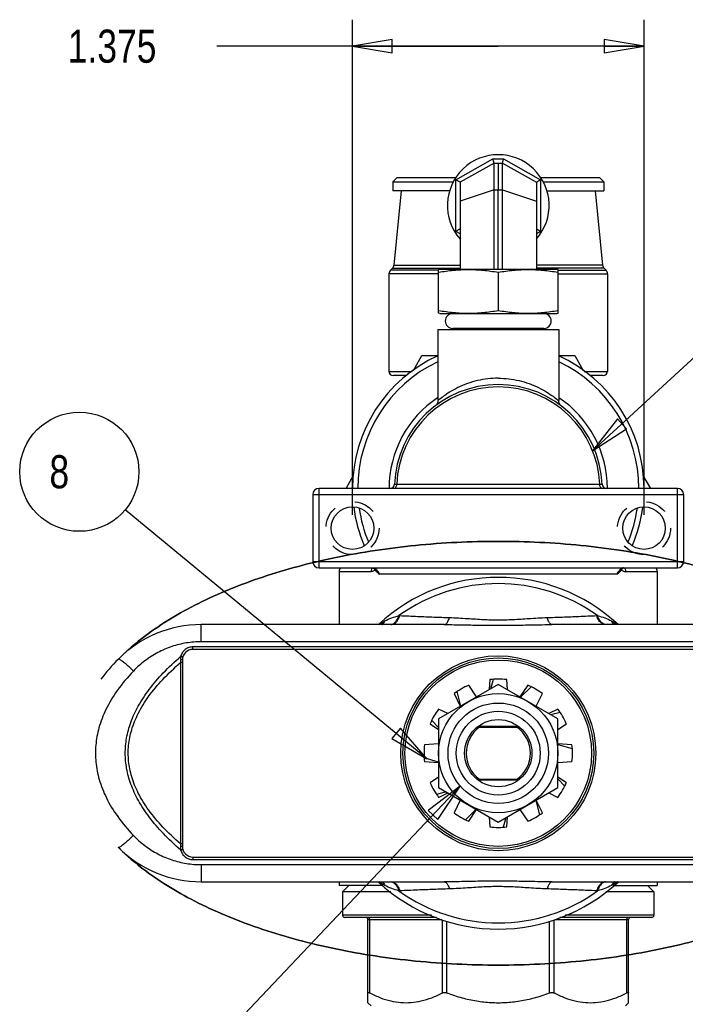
# Model space of a CAD drawing. Header units: inches. Extents: x 0 to 17, y 0 to 11.
# Tile 7 of 10: x 9.4 to 12.5, y 3.8 to 8.4. Entities that reach past the tile are written whole.
import ezdxf

# ---------------------------------------------------------------- set-up
doc = ezdxf.new("R2010")
doc.units = ezdxf.units.IN
doc.header["$LTSCALE"] = 0.935
doc.header["$MEASUREMENT"] = 0
doc.linetypes.add('HIDDEN', pattern=[0.2, 0.1, -0.1])
doc.layers.get('0').update_dxf_attribs({"linetype": 'CONTINUOUS'})
doc.layers.add('DEFAULT_2', color=8, linetype='HIDDEN')
doc.styles.get("Standard").update_dxf_attribs({"font": 'txt', "width": 0.8})
doc.dimstyles.new('DIMSTYLE_1', dxfattribs={"dimtxt": 0.15625, "dimasz": 0.1875, "dimexe": 0.18, "dimexo": 0.0625, "dimgap": 0.09, "dimtad": 0, "dimtih": 1, "dimtoh": 1, "dimdec": 3, "dimzin": 4, "dimdsep": 46, "dimtxsty": 'STANDARD', "dimblk": 'CLOSED', "dimblk1": 'CLOSED', "dimblk2": 'CLOSED', "dimcen": 0.09, "dimadec": 0, "dimazin": 0, "dimtfac": 1, "dimtdec": 3, "dimtofl": 0, "dimtmove": 0, "dimatfit": 3, "dimldrblk": 'CLOSED', "dimfxl": 1, "dimtolj": 1, "dimtzin": 4, "dimarcsym": 0})

# ---------------------------------------------------------------- blocks, each defined once
blk = doc.blocks.new('_CLOSED')
at = {"color": 0, "linetype": 'BYBLOCK'}
for p, q in [((0, 0), (-1, 0.167)), ((-1, 0.167), (-1, -0.167)), ((-1, -0.167), (0, 0)), ((-1, 0), (0, 0))]:
    blk.add_line(p, q, dxfattribs=at)
blk = doc.blocks.new('*D0')
at = {"color": 2, "linetype": 'CONTINUOUS'}
for p, q in [((10.9224, 6.108), (10.9224, 8.4453)), ((12.2974, 6.108), (12.2974, 8.4453)), ((11.6099, 8.3203), (10.2825, 8.3203)), ((10.9224, 8.3203), (11.6099, 8.3203)), ((12.2974, 8.3203), (11.6099, 8.3203))]:
    blk.add_line(p, q, dxfattribs=at)
at = {"color": 2, "linetype": 'CONTINUOUS', "xscale": 0.1875, "yscale": 0.1875, "zscale": 0.1875, "rotation": 180}
blk.add_blockref('_CLOSED', (10.9224, 8.3203), dxfattribs=at)
at = {"color": 2, "linetype": 'CONTINUOUS', "xscale": 0.1875, "yscale": 0.1875, "zscale": 0.1875}
blk.add_blockref('_CLOSED', (12.2974, 8.3203), dxfattribs=at)
at = {"color": 2, "linetype": 'CONTINUOUS', "width": 0.8}
blk.add_text('1.375', height=0.15625, dxfattribs=at).set_placement((9.5794, 8.2422))

msp = doc.modelspace()

# ---------------------------------------------------------------- linework, layer by layer
at = {"color": 7, "linetype": 'CONTINUOUS'}
for p, q in [((11.4099, 7.6897), (11.5847, 7.788)), ((11.5899, 7.768), (11.4299, 7.678)), ((11.5847, 7.788), (11.6351, 7.788)), ((11.5899, 7.268), (11.5899, 7.768)), ((11.5899, 7.768), (11.6299, 7.768)), ((11.6299, 7.268), (11.6299, 7.768)), ((11.6299, 7.768), (11.7899, 7.678)), ((11.6351, 7.788), (11.8099, 7.6897)), ((11.1324, 7.7005), (11.1124, 7.6805)), ((11.1124, 7.6805), (11.1124, 7.6375)), ((11.1124, 7.6805), (11.3985, 7.6805)), ((11.1324, 7.7005), (11.41, 7.7005)), ((11.4099, 7.4463), (11.4099, 7.6897)), ((11.4299, 7.678), (11.4299, 7.268)), ((11.7899, 7.678), (11.7899, 7.268)), ((11.8097, 7.7005), (12.0874, 7.7005)), ((11.8099, 7.6897), (11.8099, 7.4463)), ((11.8213, 7.6805), (12.1074, 7.6805)), ((12.0874, 7.7005), (12.1074, 7.6805)), ((12.1074, 7.6805), (12.1074, 7.6375)), ((11.3803, 7.6375), (11.1124, 7.6375)), ((11.1524, 7.6375), (11.1178, 7.2869)), ((11.5899, 7.643), (11.4299, 7.588)), ((11.5899, 7.643), (11.6299, 7.643)), ((11.6299, 7.643), (11.7899, 7.588)), ((11.8395, 7.6375), (12.1074, 7.6375)), ((12.0674, 7.6375), (12.102, 7.2869)), ((11.4299, 7.4351), (11.4099, 7.4463)), ((11.8099, 7.4463), (11.7899, 7.4351)), ((11.1106, 7.2717), (11.1017, 7.2629)), ((11.3279, 7.2629), (11.1017, 7.2629)), ((11.1106, 7.2717), (11.4299, 7.2717)), ((11.1178, 7.2869), (11.4299, 7.2869)), ((11.3279, 7.2661), (11.3343, 7.268)), ((11.3279, 7.0599), (11.3279, 7.2661)), ((11.3343, 7.268), (11.8855, 7.268)), ((11.6099, 7.253), (11.6099, 7.073)), ((12.102, 7.2869), (11.7899, 7.2869)), ((12.1092, 7.2717), (11.7899, 7.2717)), ((11.8919, 7.2661), (11.8855, 7.268)), ((11.8919, 7.0599), (11.8919, 7.2661)), ((11.8919, 7.2629), (12.1181, 7.2629)), ((12.1092, 7.2717), (12.1181, 7.2629)), ((11.0944, 7.2452), (11.0944, 6.7855)), ((11.3279, 7.2452), (11.0944, 7.2452)), ((11.8919, 7.2452), (12.1254, 7.2452)), ((12.1254, 7.2452), (12.1254, 6.7855)), ((11.3343, 7.058), (11.3279, 7.0599)), ((11.3343, 7.058), (11.8855, 7.058)), ((11.8855, 7.058), (11.8919, 7.0599)), ((11.3249, 6.983), (11.3249, 6.6476)), ((11.3249, 6.983), (11.8949, 6.983)), ((11.3949, 6.988), (11.3949, 6.983)), ((11.8249, 6.988), (11.3949, 6.988)), ((11.8249, 6.988), (11.8249, 6.983)), ((11.8949, 6.983), (11.8949, 6.6476)), ((11.2094, 6.7893), (11.2494, 6.8595)), ((11.2494, 6.8595), (11.3249, 6.8595)), ((11.8949, 6.8595), (11.9704, 6.8595)), ((11.9704, 6.8595), (12.0104, 6.7893)), ((11.0944, 6.7855), (11.2044, 6.7855)), ((12.0154, 6.7855), (12.1254, 6.7855)), ((11.1782, 6.7655), (11.1144, 6.7655)), ((12.1054, 6.7655), (12.0416, 6.7655)), ((11.3249, 6.6468), (11.3247, 6.6436)), ((11.8951, 6.6436), (11.8949, 6.6468)), ((10.8924, 6.233), (10.9275, 6.2947)), ((12.2924, 6.2944), (12.3274, 6.233)), ((10.7649, 5.858), (10.7649, 6.233)), ((12.4549, 6.233), (10.7649, 6.233)), ((11.1311, 6.2525), (12.0887, 6.2525)), ((12.4549, 5.858), (12.4549, 6.233)), ((10.7349, 6.203), (10.7349, 5.888)), ((12.4849, 6.203), (10.7349, 6.203)), ((12.4849, 5.888), (12.4849, 6.203)), ((10.7349, 5.888), (12.4849, 5.888)), ((10.7649, 5.858), (12.4549, 5.858)), ((11.017, 5.858), (11.0212, 5.8561)), ((11.0212, 5.8561), (11.0314, 5.8502)), ((12.1883, 5.8501), (12.1989, 5.8562)), ((12.1989, 5.8562), (12.2028, 5.858)), ((10.8599, 5.8407), (10.8599, 5.59)), ((10.8599, 5.8407), (11.0099, 5.8407)), ((11.0314, 5.8502), (11.0355, 5.847)), ((11.0355, 5.847), (11.0355, 5.847)), ((11.0355, 5.847), (11.0362, 5.8464)), ((11.0371, 5.8474), (11.0362, 5.8464)), ((12.1719, 5.828), (11.0479, 5.828)), ((12.1836, 5.8464), (12.1827, 5.8474)), ((12.1836, 5.8464), (12.184, 5.8467)), ((12.184, 5.8467), (12.1844, 5.847)), ((12.1844, 5.847), (12.1883, 5.8501)), ((12.2099, 5.8407), (12.3599, 5.8407)), ((12.3599, 5.8407), (12.3599, 5.59)), ((10.2086, 5.509), (10.2086, 5.59)), ((11.3551, 5.59), (10.2086, 5.59)), ((13.0112, 5.59), (11.8647, 5.59)), ((10.1699, 5.473), (10.1699, 5.4849)), ((13.0499, 5.4849), (10.1699, 5.4849)), ((13.0112, 5.509), (10.2086, 5.509)), ((13.0499, 5.473), (10.1699, 5.473)), ((10.1113, 5.4109), (10.1113, 4.5552)), ((10.1199, 5.4109), (10.1113, 5.4109)), ((10.1199, 5.4231), (10.1199, 4.543)), ((11.6099, 5.3078), (11.3286, 5.1454)), ((11.5076, 5.2487), (11.4705, 5.3041)), ((11.57, 5.3308), (11.5669, 5.283)), ((11.5746, 5.2874), (11.5873, 5.3323)), ((11.8911, 5.1454), (11.6099, 5.3078)), ((11.6529, 5.283), (11.6497, 5.3308)), ((11.7492, 5.3041), (11.7122, 5.2487)), ((11.4015, 5.2642), (11.4309, 5.2045)), ((11.4331, 5.2057), (11.4157, 5.2742)), ((11.7143, 5.2475), (11.765, 5.2968)), ((11.7888, 5.2045), (11.8183, 5.2642)), ((11.3717, 5.1703), (11.3287, 5.1914)), ((11.8911, 5.1914), (11.8481, 5.1703)), ((11.8559, 5.1658), (11.9011, 5.1772)), ((11.2888, 5.1224), (11.3286, 5.0957)), ((11.3286, 5.1047), (11.2961, 5.1381)), ((11.3286, 5.1454), (11.3286, 4.8207)), ((11.8911, 4.8207), (11.8911, 5.1454)), ((11.8911, 5.0957), (11.931, 5.1224)), ((11.5104, 5.106), (11.7094, 5.106)), ((11.5157, 5.1105), (11.7041, 5.1105)), ((11.3286, 5.0273), (11.2622, 5.0229)), ((11.9576, 5.0229), (11.8911, 5.0273)), ((11.8911, 5.0248), (11.9592, 5.0056)), ((11.3286, 4.9412), (11.2606, 4.9605)), ((11.2622, 4.9432), (11.3286, 4.9388)), ((11.8911, 4.9388), (11.9576, 4.9432)), ((11.3286, 4.8703), (11.2888, 4.8437)), ((11.5104, 4.86), (11.7094, 4.86)), ((11.7041, 4.8555), (11.5157, 4.8555)), ((11.931, 4.8437), (11.8911, 4.8703)), ((11.8911, 4.8614), (11.9236, 4.8279)), ((11.3639, 4.8003), (11.3187, 4.7889)), ((11.3286, 4.8207), (11.6099, 4.6583)), ((11.3287, 4.7747), (11.3717, 4.7958)), ((11.6099, 4.6583), (11.8911, 4.8207)), ((11.8481, 4.7958), (11.8911, 4.7747)), ((11.4309, 4.7616), (11.4015, 4.7018)), ((11.7867, 4.7604), (11.8041, 4.6918)), ((11.8183, 4.7018), (11.7888, 4.7616)), ((11.5055, 4.7186), (11.4548, 4.6693)), ((11.4705, 4.662), (11.5076, 4.7173)), ((11.7122, 4.7173), (11.7492, 4.662)), ((11.5669, 4.6831), (11.57, 4.6353)), ((11.6452, 4.6786), (11.6324, 4.6338)), ((11.6497, 4.6353), (11.6529, 4.6831)), ((10.1199, 4.5552), (10.1113, 4.5552)), ((9.818, 4.5388), (9.818, 4.5389)), ((10.1699, 4.493), (10.1699, 4.4812)), ((10.1699, 4.493), (13.0499, 4.493)), ((10.1699, 4.4812), (13.0499, 4.4812)), ((10.2086, 4.457), (10.2086, 4.3761)), ((10.2086, 4.457), (13.0112, 4.457)), ((10.2086, 4.3761), (11.3551, 4.3761)), ((10.8599, 4.3761), (10.8599, 4.358)), ((11.8647, 4.3761), (13.0112, 4.3761)), ((12.3599, 4.3761), (12.3599, 4.358)), ((11.0674, 4.358), (10.8599, 4.358)), ((10.9056, 4.358), (10.8756, 4.328)), ((10.8756, 4.328), (10.8756, 4.218)), ((11.1031, 4.328), (10.8756, 4.328)), ((12.3441, 4.328), (12.1167, 4.328)), ((12.1524, 4.358), (12.3599, 4.358)), ((12.3141, 4.358), (12.3441, 4.328)), ((12.3441, 4.328), (12.3441, 4.218)), ((11.2944, 4.218), (10.8756, 4.218)), ((11.3189, 4.208), (10.8856, 4.208)), ((10.9949, 3.8055), (10.9949, 4.198)), ((10.9949, 4.198), (11.3433, 4.198)), ((11.0037, 3.8516), (11.0037, 4.198)), ((11.3464, 3.8516), (11.3464, 4.1968)), ((11.3676, 3.8516), (11.3676, 4.19)), ((11.8522, 3.8516), (11.8522, 4.19)), ((11.8734, 3.8516), (11.8734, 4.1968)), ((11.8764, 4.198), (12.2249, 4.198)), ((12.3341, 4.208), (11.9009, 4.208)), ((12.3441, 4.218), (11.9254, 4.218)), ((12.2161, 3.8516), (12.2161, 4.198)), ((12.2249, 3.8055), (12.2249, 4.198)), ((11.0099, 3.7905), (10.9949, 3.8055)), ((12.2099, 3.7905), (12.2249, 3.8055))]:
    msp.add_line(p, q, dxfattribs=at)
at = {"color": 40, "linetype": 'CONTINUOUS'}
msp.add_line((11.6099, 7.268), (11.6099, 7.643), dxfattribs=at)
at = {"color": 2, "linetype": 'CONTINUOUS'}
for p, q in [((12.0549, 6.4107), (13.1492, 7.4183)), ((11.2731, 4.957), (9.8508, 6.1324)), ((11.4307, 4.828), (10.2733, 3.605))]:
    msp.add_line(p, q, dxfattribs=at)
at = {"color": 7, "linetype": 'CONTINUOUS'}
for points in [[(11.3247, 6.6436), (11.3226, 6.6352), (11.3184, 6.6281), (11.3131, 6.6229)], [(11.9067, 6.6229), (11.9014, 6.6281), (11.8972, 6.6352), (11.8951, 6.6436)]]:
    msp.add_lwpolyline(points, dxfattribs=at)
at = {"color": 2, "linetype": 'CONTINUOUS'}
for points in [[(12.1717, 6.5607), (12.0549, 6.4107), (12.214, 6.5147), (12.1717, 6.5607)], [(11.1087, 5.0523), (11.2731, 4.957), (11.1485, 5.1005), (11.1087, 5.0523)], [(11.3245, 4.6703), (11.4307, 4.828), (11.2791, 4.7133), (11.3245, 4.6703)]]:
    msp.add_lwpolyline(points, dxfattribs=at)
msp.add_circle((9.634, 6.3116), 0.2812, dxfattribs=at)
at = {"color": 7, "linetype": 'CONTINUOUS'}
for centre, radius in [((10.9224, 6.0455), 0.1005), ((12.2974, 6.0455), 0.1005), ((11.6099, 4.983), 0.46), ((11.6099, 4.983), 0.45), ((11.6099, 4.983), 0.44), ((11.6099, 4.983), 0.2812), ((11.6099, 4.983), 0.237), ((11.6099, 4.983), 0.1978), ((11.6099, 4.983), 0.1586)]:
    msp.add_circle(centre, radius, dxfattribs=at)
for centre, radius, start, end in [((11.6099, 7.568), 0.24, 318.6987, 221.3013), ((11.1194, 7.2452), 0.025, 135, 180), ((11.0929, 7.2894), 0.025, 315, 354.3604), ((12.1269, 7.2894), 0.025, 185.6396, 225), ((12.1004, 7.2452), 0.025, 0, 45), ((11.3949, 7.023), 0.035, 90, 270), ((11.8249, 7.023), 0.035, 270, 90), ((11.6099, 6.233), 0.6875, 114.5229, 179.9982), ((11.6099, 6.233), 0.6875, 0, 65.4774), ((11.6099, 6.233), 0.6627, 115.5432, 179.9989), ((11.1144, 6.7855), 0.02, 180, 270), ((11.6099, 6.233), 0.6627, 0.0011, 64.4568), ((12.1054, 6.7855), 0.02, 270, 360), ((11.6099, 6.233), 0.49, 2.2475, 177.7525), ((11.6099, 6.233), 0.4792, 2.33, 177.67), ((11.6099, 6.233), 0.5148, 123.7554, 180.0045), ((11.6099, 6.233), 0.5148, 359.9708, 56.2447), ((10.7649, 6.203), 0.03, 90, 180), ((11.1003, 6.253), 0.02, 269.9957, 357.7524), ((12.1195, 6.253), 0.02, 182.2475, 270), ((12.4549, 6.203), 0.03, 0, 90), ((11.6099, 6.233), 0.6875, 187.3389, 203.1679), ((11.6099, 6.233), 0.6627, 188.1464, 202.4409), ((11.6099, 6.233), 0.6627, 337.5591, 351.8536), ((11.6099, 6.233), 0.6875, 336.8321, 352.6611), ((10.7649, 5.888), 0.03, 180, 270), ((10.8899, 5.8407), 0.03, 144.3512, 180), ((12.3299, 5.8407), 0.03, 0, 35.6488), ((12.4549, 5.888), 0.03, 270, 360), ((11.6099, 4.983), 0.83, 47.1, 132.9), ((11.6099, 4.983), 0.8007, 54.2139, 125.7861), ((10.2086, 5.04), 0.55, 89.9975, 135.2398), ((10.1699, 5.423), 0.05, 90, 179.9767), ((11.6099, 4.983), 0.35, 113.4618, 126.5382), ((11.6099, 4.983), 0.35, 83.4618, 96.5382), ((11.6099, 4.983), 0.35, 53.4618, 66.5382), ((11.6099, 4.983), 0.35, 143.4618, 156.5382), ((11.6099, 4.983), 0.35, 23.4618, 36.5382), ((11.6099, 4.983), 0.1515, 125.7197, 234.2803), ((11.6099, 4.983), 0.1515, 305.7197, 54.2803), ((11.6099, 4.983), 0.35, 173.4618, 186.5382), ((11.6099, 4.983), 0.35, 353.4618, 6.5382), ((11.6099, 4.983), 0.35, 203.4618, 216.5382), ((11.6099, 4.983), 0.35, 323.4618, 336.5382), ((11.6099, 4.983), 0.35, 233.4618, 246.5382), ((11.6099, 4.983), 0.35, 293.4618, 306.5382), ((11.6099, 4.983), 0.35, 263.4618, 276.5382), ((10.2086, 4.9261), 0.55, 224.7564, 270.0025), ((10.1699, 4.543), 0.05, 179.9986, 269.9844), ((11.6099, 4.983), 0.83, 227.1, 312.9), ((11.6099, 4.983), 0.8007, 234.2145, 305.7861), ((10.8856, 4.218), 0.01, 180, 270), ((10.9849, 4.198), 0.01, 0, 90), ((12.2349, 4.198), 0.01, 90, 180), ((12.3341, 4.218), 0.01, 270, 360)]:
    msp.add_arc(centre, radius, start, end, dxfattribs=at)
for points, knots in [([(11.5899, 7.768), (11.5898, 7.7684), (11.5895, 7.7697), (11.5887, 7.7725), (11.5876, 7.7768), (11.5862, 7.7821), (11.5852, 7.786), (11.5847, 7.788)], [0, 0, 0, 0, 0.050778, 0.196209, 0.419324, 0.696391, 1, 1, 1, 1]), ([(11.6299, 7.768), (11.63, 7.7684), (11.6303, 7.7697), (11.6311, 7.7725), (11.6322, 7.7768), (11.6336, 7.7821), (11.6346, 7.786), (11.6351, 7.788)], [0, 0, 0, 0, 0.050778, 0.196209, 0.419324, 0.696391, 1, 1, 1, 1]), ([(11.4299, 7.678), (11.4296, 7.6782), (11.4286, 7.6788), (11.4265, 7.68), (11.4232, 7.682), (11.4191, 7.6843), (11.4146, 7.687), (11.4115, 7.6888), (11.4099, 7.6897)], [0, 0, 0, 0, 0.04073, 0.153405, 0.322004, 0.529892, 0.760947, 1, 1, 1, 1]), ([(11.7899, 7.678), (11.7902, 7.6782), (11.7912, 7.6788), (11.7933, 7.68), (11.7966, 7.682), (11.8006, 7.6843), (11.8052, 7.687), (11.8083, 7.6888), (11.8099, 7.6897)], [0, 0, 0, 0, 0.04073, 0.153405, 0.322004, 0.529892, 0.760947, 1, 1, 1, 1]), ([(11.4299, 7.458), (11.4296, 7.4579), (11.4286, 7.4573), (11.4265, 7.456), (11.4232, 7.4541), (11.4191, 7.4517), (11.4146, 7.4491), (11.4115, 7.4473), (11.4099, 7.4463)], [0, 0, 0, 0, 0.04073, 0.153405, 0.322004, 0.529892, 0.760947, 1, 1, 1, 1]), ([(11.7899, 7.458), (11.7902, 7.4579), (11.7912, 7.4573), (11.7933, 7.456), (11.7966, 7.4541), (11.8006, 7.4517), (11.8052, 7.4491), (11.8083, 7.4473), (11.8099, 7.4463)], [0, 0, 0, 0, 0.04073, 0.153405, 0.322004, 0.529892, 0.760947, 1, 1, 1, 1]), ([(11.3279, 7.253), (11.3398, 7.2551), (11.3634, 7.2588), (11.3988, 7.263), (11.4338, 7.2655), (11.4689, 7.2664), (11.504, 7.2655), (11.539, 7.263), (11.5743, 7.2588), (11.598, 7.2551), (11.6099, 7.253)], [0, 0, 0, 0, 0.128244, 0.252829, 0.376368, 0.500053, 0.623745, 0.747287, 0.871791, 1, 1, 1, 1]), ([(11.6099, 7.253), (11.6218, 7.2551), (11.6454, 7.2588), (11.6808, 7.263), (11.7158, 7.2655), (11.7509, 7.2664), (11.786, 7.2655), (11.821, 7.263), (11.8563, 7.2588), (11.88, 7.2551), (11.8919, 7.253)], [0, 0, 0, 0, 0.128244, 0.252829, 0.376368, 0.500053, 0.623745, 0.747287, 0.871791, 1, 1, 1, 1]), ([(11.3279, 7.073), (11.3398, 7.071), (11.3634, 7.0673), (11.3988, 7.0631), (11.4338, 7.0605), (11.4689, 7.0597), (11.504, 7.0605), (11.539, 7.0631), (11.5743, 7.0673), (11.598, 7.071), (11.6099, 7.073)], [0, 0, 0, 0, 0.128244, 0.252829, 0.376368, 0.500053, 0.623745, 0.747287, 0.871791, 1, 1, 1, 1]), ([(11.6099, 7.073), (11.6218, 7.071), (11.6454, 7.0673), (11.6808, 7.0631), (11.7158, 7.0605), (11.7509, 7.0597), (11.786, 7.0605), (11.821, 7.0631), (11.8563, 7.0673), (11.88, 7.071), (11.8919, 7.073)], [0, 0, 0, 0, 0.128244, 0.252829, 0.376368, 0.500053, 0.623745, 0.747287, 0.871791, 1, 1, 1, 1]), ([(11.6099, 6.753), (11.5935, 6.753), (11.5606, 6.7511), (11.5117, 6.7425), (11.4644, 6.7286), (11.42, 6.7095), (11.3842, 6.6902), (11.3519, 6.6679), (11.3424, 6.6612), (11.3231, 6.6454), (11.3259, 6.6476), (11.3259, 6.6476)], [0, 0, 0, 0, 0.15931, 0.319209, 0.480327, 0.638267, 0.781387, 0.893995, 0.966092, 0.999975, 1, 1, 1, 1]), ([(11.6099, 6.753), (11.6263, 6.753), (11.6592, 6.7511), (11.7081, 6.7425), (11.7554, 6.7286), (11.7998, 6.7095), (11.8356, 6.6902), (11.8679, 6.6679), (11.8771, 6.6614), (11.8946, 6.6471), (11.8946, 6.6471)], [0, 0, 0, 0, 0.160287, 0.321097, 0.483136, 0.641984, 0.785901, 0.899161, 0.971675, 1, 1, 1, 1]), ([(11.3252, 6.6471), (11.3252, 6.6471), (11.3254, 6.6472), (11.3259, 6.6476), (11.3259, 6.6476)], [0, 0, 0, 0, 0.995661, 1, 1, 1, 1]), ([(11.1184, 6.233), (11.12, 6.233), (11.1237, 6.2343), (11.1278, 6.2388), (11.1304, 6.2452), (11.1311, 6.25), (11.1311, 6.2525)], [0, 0, 0, 0, 0.198291, 0.429738, 0.701727, 1, 1, 1, 1]), ([(11.1203, 6.2523), (11.1205, 6.2523), (11.1215, 6.2523), (11.1236, 6.2523), (11.1269, 6.2524), (11.1296, 6.2525), (11.1311, 6.2525)], [0, 0, 0, 0, 0.066486, 0.262427, 0.578049, 1, 1, 1, 1]), ([(12.0887, 6.2525), (12.0902, 6.2525), (12.0929, 6.2524), (12.0962, 6.2523), (12.0983, 6.2523), (12.0993, 6.2523), (12.0995, 6.2523)], [0, 0, 0, 0, 0.421631, 0.737451, 0.933685, 1, 1, 1, 1]), ([(12.1014, 6.233), (12.0998, 6.233), (12.0961, 6.2343), (12.092, 6.2388), (12.0894, 6.2452), (12.0887, 6.25), (12.0887, 6.2525)], [0, 0, 0, 0, 0.19829, 0.429736, 0.701726, 1, 1, 1, 1]), ([(9.818, 4.5388), (9.8562, 4.5004), (9.9649, 4.4064), (10.1866, 4.2714), (10.4916, 4.1462), (10.8396, 4.0532), (11.2172, 3.9959), (11.6099, 3.9766), (12.0026, 3.9959), (12.3802, 4.0532), (12.7282, 4.1462), (13.0332, 4.2714), (13.2836, 4.4239), (13.4696, 4.5979), (13.5841, 4.7867), (13.6228, 4.983), (13.5841, 5.1794), (13.4696, 5.3682), (13.2836, 5.5422), (13.0332, 5.6947), (12.7282, 5.8199), (12.3802, 5.9129), (12.0026, 5.9701), (11.6099, 5.9895), (11.2172, 5.9701), (10.8396, 5.9129), (10.4916, 5.8199), (10.1866, 5.6947), (9.965, 5.5597), (9.8214, 5.4356), (9.7596, 5.3643), (9.7354, 5.3318)], [0, 0, 0, 0, 0.023556, 0.059474, 0.095391, 0.131308, 0.167226, 0.203143, 0.23906, 0.274978, 0.310895, 0.346812, 0.38273, 0.418647, 0.454564, 0.490481, 0.526399, 0.562316, 0.598233, 0.634151, 0.670068, 0.705985, 0.741903, 0.77782, 0.813737, 0.849655, 0.885572, 0.921489, 0.957406, 0.98096, 1, 1, 1, 1]), ([(9.818, 5.4272), (9.8562, 5.4657), (9.965, 5.5597), (10.1866, 5.6947), (10.4916, 5.8199), (10.8396, 5.9129), (11.2172, 5.9701), (11.6099, 5.9895), (12.0026, 5.9701), (12.3802, 5.9129), (12.7282, 5.8199), (13.0332, 5.6947), (13.2836, 5.5422), (13.4696, 5.3682), (13.5841, 5.1794), (13.6228, 4.983), (13.5841, 4.7867), (13.4696, 4.5979), (13.2836, 4.4239), (13.0332, 4.2714), (12.7282, 4.1462), (12.3802, 4.0532), (12.0026, 3.9959), (11.6099, 3.9766), (11.2172, 3.9959), (10.8396, 4.0532), (10.4916, 4.1462), (10.1866, 4.2714), (9.9649, 4.4064), (9.8562, 4.5004), (9.818, 4.5389)], [0, 0, 0, 0, 0.02401, 0.060625, 0.097239, 0.133853, 0.170468, 0.207082, 0.243697, 0.280311, 0.316925, 0.35354, 0.390154, 0.426769, 0.463383, 0.499997, 0.536612, 0.573226, 0.60984, 0.646455, 0.683069, 0.719684, 0.756298, 0.792912, 0.829527, 0.866141, 0.902756, 0.93937, 0.975984, 1, 1, 1, 1]), ([(11.0262, 5.8568), (11.0284, 5.8559), (11.0323, 5.8534), (11.0354, 5.8499), (11.0367, 5.848)], [0, 0, 0, 0, 0.507209, 1, 1, 1, 1]), ([(12.1936, 5.8568), (12.1914, 5.8559), (12.1874, 5.8534), (12.1844, 5.8499), (12.1831, 5.848)], [0, 0, 0, 0, 0.506032, 1, 1, 1, 1]), ([(11.0295, 5.8467), (11.0273, 5.8454), (11.0229, 5.8432), (11.0163, 5.8412), (11.012, 5.8407), (11.0099, 5.8407)], [0, 0, 0, 0, 0.371427, 0.701592, 1, 1, 1, 1]), ([(11.0257, 5.8534), (11.0257, 5.8533), (11.0258, 5.8528), (11.026, 5.852), (11.0263, 5.8509), (11.0269, 5.8499), (11.0273, 5.8492), (11.0276, 5.8488)], [0, 0, 0, 0, 0.07751, 0.282831, 0.501524, 0.740653, 1, 1, 1, 1]), ([(11.0261, 5.8539), (11.0279, 5.853), (11.0317, 5.851), (11.0353, 5.8487), (11.0371, 5.8474)], [0, 0, 0, 0, 0.478753, 1, 1, 1, 1]), ([(11.0276, 5.8488), (11.0279, 5.8484), (11.0285, 5.8477), (11.0292, 5.847), (11.0295, 5.8467)], [0, 0, 0, 0, 0.482331, 1, 1, 1, 1]), ([(11.0295, 5.8467), (11.0301, 5.8478), (11.0306, 5.8492), (11.0304, 5.8507), (11.0304, 5.8508)], [0, 0, 0, 0, 0.923721, 1, 1, 1, 1]), ([(11.0295, 5.8467), (11.0302, 5.8458), (11.031, 5.8448), (11.0319, 5.8439), (11.0321, 5.8437)], [0, 0, 0, 0, 0.828911, 1, 1, 1, 1]), ([(11.0321, 5.8437), (11.0326, 5.8432), (11.0337, 5.8421), (11.0354, 5.8405), (11.0366, 5.8394), (11.0371, 5.8389)], [0, 0, 0, 0, 0.312592, 0.67549, 1, 1, 1, 1]), ([(11.0371, 5.8389), (11.0375, 5.8399), (11.0379, 5.8417), (11.0376, 5.8444), (11.0367, 5.8458), (11.0362, 5.8464)], [0, 0, 0, 0, 0.376441, 0.706544, 1, 1, 1, 1]), ([(11.0371, 5.8474), (11.0393, 5.8456), (11.0432, 5.8418), (11.047, 5.835), (11.0479, 5.8303), (11.0479, 5.828)], [0, 0, 0, 0, 0.377994, 0.706811, 1, 1, 1, 1]), ([(11.0371, 5.8389), (11.0378, 5.8384), (11.0389, 5.8374), (11.0406, 5.836), (11.0421, 5.8346), (11.0435, 5.8333), (11.0448, 5.832), (11.0459, 5.8307), (11.0469, 5.8294), (11.0475, 5.8285), (11.0479, 5.828)], [0, 0, 0, 0, 0.15673, 0.300916, 0.43445, 0.559442, 0.677534, 0.789242, 0.89537, 1, 1, 1, 1]), ([(11.0387, 5.844), (11.0394, 5.8433), (11.0409, 5.8417), (11.0428, 5.8394), (11.0444, 5.837), (11.0456, 5.8346), (11.0466, 5.8323), (11.0473, 5.8301), (11.0477, 5.8287), (11.0479, 5.828)], [0, 0, 0, 0, 0.172529, 0.335996, 0.489566, 0.632743, 0.76597, 0.888309, 1, 1, 1, 1]), ([(12.1719, 5.828), (12.1719, 5.8303), (12.1728, 5.8351), (12.1766, 5.8418), (12.1805, 5.8456), (12.1827, 5.8474)], [0, 0, 0, 0, 0.294231, 0.624998, 1, 1, 1, 1]), ([(12.1719, 5.828), (12.172, 5.8285), (12.1723, 5.8295), (12.1727, 5.8311), (12.1734, 5.8328), (12.1742, 5.8346), (12.1751, 5.8364), (12.1763, 5.8383), (12.1778, 5.8403), (12.1794, 5.8423), (12.1814, 5.8444), (12.1828, 5.8457), (12.1836, 5.8464)], [0, 0, 0, 0, 0.065836, 0.140296, 0.221721, 0.309809, 0.404645, 0.50689, 0.616856, 0.735252, 0.862828, 1, 1, 1, 1]), ([(12.1719, 5.828), (12.1721, 5.8283), (12.1726, 5.829), (12.1733, 5.8299), (12.1741, 5.8309), (12.175, 5.8319), (12.176, 5.833), (12.177, 5.834), (12.1782, 5.8351), (12.1796, 5.8363), (12.1811, 5.8376), (12.1821, 5.8385), (12.1826, 5.8389)], [0, 0, 0, 0, 0.073431, 0.151571, 0.234484, 0.322123, 0.414326, 0.512342, 0.618279, 0.733833, 0.860411, 1, 1, 1, 1]), ([(12.1826, 5.8389), (12.1823, 5.8399), (12.1819, 5.8417), (12.1822, 5.8444), (12.183, 5.8458), (12.1836, 5.8464)], [0, 0, 0, 0, 0.37643, 0.706538, 1, 1, 1, 1]), ([(12.1826, 5.8389), (12.184, 5.8401), (12.1858, 5.8417), (12.1874, 5.8434), (12.1878, 5.8438)], [0, 0, 0, 0, 0.76401, 1, 1, 1, 1]), ([(12.1903, 5.8467), (12.1897, 5.8478), (12.1892, 5.8492), (12.1894, 5.8507), (12.1894, 5.8508)], [0, 0, 0, 0, 0.926168, 1, 1, 1, 1]), ([(12.1903, 5.8467), (12.1911, 5.8474), (12.1926, 5.8491), (12.1938, 5.8515), (12.194, 5.8529), (12.194, 5.8533)], [0, 0, 0, 0, 0.440754, 0.853207, 1, 1, 1, 1]), ([(12.1903, 5.8467), (12.1925, 5.8454), (12.1969, 5.8433), (12.2035, 5.8412), (12.2078, 5.8407), (12.2099, 5.8407)], [0, 0, 0, 0, 0.371365, 0.702151, 1, 1, 1, 1]), ([(11.0756, 5.6073), (11.0858, 5.6128), (11.1074, 5.6224), (11.13, 5.6295), (11.1417, 5.6326)], [0, 0, 0, 0, 0.488897, 1, 1, 1, 1]), ([(11.1048, 5.59), (11.1103, 5.59), (11.1227, 5.5945), (11.1366, 5.6105), (11.1431, 5.6245), (11.1459, 5.6324)], [0, 0, 0, 0, 0.26587, 0.593117, 1, 1, 1, 1]), ([(11.1166, 5.5949), (11.1224, 5.5986), (11.1326, 5.6105), (11.1389, 5.6245), (11.1417, 5.6326)], [0, 0, 0, 0, 0.444465, 1, 1, 1, 1]), ([(11.1417, 5.6326), (11.1424, 5.6326), (11.1438, 5.6325), (11.1452, 5.6325), (11.1459, 5.6324)], [0, 0, 0, 0, 0.50128, 1, 1, 1, 1]), ([(11.1459, 5.6324), (11.1738, 5.6313), (11.2275, 5.6291), (11.3052, 5.626), (11.355, 5.6242), (11.3791, 5.6234)], [0, 0, 0, 0, 0.358501, 0.691036, 1, 1, 1, 1]), ([(11.3551, 5.59), (11.3583, 5.59), (11.366, 5.5942), (11.3735, 5.6067), (11.3773, 5.6172), (11.3791, 5.6234)], [0, 0, 0, 0, 0.225349, 0.551767, 1, 1, 1, 1]), ([(11.3791, 5.6234), (11.4075, 5.6225), (11.4613, 5.6193), (11.5379, 5.6141), (11.6092, 5.6119), (11.6807, 5.614), (11.7578, 5.6193), (11.812, 5.6225), (11.8407, 5.6234)], [0, 0, 0, 0, 0.184955, 0.349483, 0.498316, 0.64778, 0.813628, 1, 1, 1, 1]), ([(11.8407, 5.6234), (11.8647, 5.6242), (11.9146, 5.626), (11.9923, 5.6291), (12.046, 5.6313), (12.0739, 5.6324)], [0, 0, 0, 0, 0.308951, 0.641526, 1, 1, 1, 1]), ([(11.8647, 5.59), (11.8615, 5.59), (11.8538, 5.5942), (11.8463, 5.6067), (11.8425, 5.6172), (11.8407, 5.6234)], [0, 0, 0, 0, 0.225355, 0.551768, 1, 1, 1, 1]), ([(12.0739, 5.6324), (12.0746, 5.6325), (12.076, 5.6325), (12.0774, 5.6326), (12.0781, 5.6326)], [0, 0, 0, 0, 0.498798, 1, 1, 1, 1]), ([(12.115, 5.59), (12.1095, 5.59), (12.0971, 5.5945), (12.0832, 5.6105), (12.0767, 5.6245), (12.0739, 5.6324)], [0, 0, 0, 0, 0.26587, 0.593117, 1, 1, 1, 1]), ([(12.0781, 5.6326), (12.0898, 5.6295), (12.1124, 5.6224), (12.134, 5.6128), (12.1442, 5.6073)], [0, 0, 0, 0, 0.511109, 1, 1, 1, 1]), ([(12.1032, 5.5949), (12.0974, 5.5986), (12.0872, 5.6105), (12.0808, 5.6245), (12.0781, 5.6326)], [0, 0, 0, 0, 0.444465, 1, 1, 1, 1]), ([(11.0467, 5.5901), (11.0498, 5.5923), (11.0592, 5.5984), (11.069, 5.6039), (11.0756, 5.6073)], [0, 0, 0, 0, 0.337908, 1, 1, 1, 1]), ([(11.0615, 5.5898), (11.0618, 5.5901), (11.0677, 5.5949), (11.0723, 5.6011), (11.0756, 5.6073)], [0, 0, 0, 0, 0.062482, 1, 1, 1, 1]), ([(11.3551, 5.59), (11.3863, 5.59), (11.4454, 5.5891), (11.5301, 5.5872), (11.6091, 5.5864), (11.6884, 5.5872), (11.7736, 5.5891), (11.8333, 5.59), (11.8647, 5.59)], [0, 0, 0, 0, 0.183569, 0.348333, 0.498295, 0.648909, 0.815018, 1, 1, 1, 1]), ([(12.1442, 5.6073), (12.1508, 5.6038), (12.1606, 5.5984), (12.17, 5.5923), (12.1731, 5.5901)], [0, 0, 0, 0, 0.666202, 1, 1, 1, 1]), ([(12.1583, 5.5898), (12.158, 5.5901), (12.1521, 5.5949), (12.1475, 5.6011), (12.1442, 5.6073)], [0, 0, 0, 0, 0.062615, 1, 1, 1, 1]), ([(10.2086, 5.509), (10.1854, 5.509), (10.1384, 5.5053), (10.0694, 5.4882), (10.0032, 5.4598), (9.942, 5.4207), (9.9058, 5.3884), (9.889, 5.3709)], [0, 0, 0, 0, 0.194726, 0.393185, 0.594309, 0.796981, 1, 1, 1, 1]), ([(10.1699, 5.4849), (10.1634, 5.4849), (10.1503, 5.4827), (10.1327, 5.4733), (10.119, 5.4585), (10.1135, 5.4462), (10.1118, 5.4397)], [0, 0, 0, 0, 0.247167, 0.496023, 0.747028, 1, 1, 1, 1]), ([(10.1118, 4.5263), (10.0835, 4.551), (10.0311, 4.6003), (9.9637, 4.6786), (9.9119, 4.7568), (9.876, 4.834), (9.8553, 4.9091), (9.8486, 4.9826), (9.8551, 5.0561), (9.8757, 5.1313), (9.9116, 5.2087), (9.9635, 5.2872), (10.031, 5.3656), (10.0834, 5.4151), (10.1118, 5.4397)], [0, 0, 0, 0, 0.103908, 0.19881, 0.285045, 0.362834, 0.433361, 0.499607, 0.565808, 0.636365, 0.714386, 0.80087, 0.895937, 1, 1, 1, 1]), ([(10.1118, 5.4397), (10.1113, 5.4371), (10.1105, 5.4318), (10.1105, 5.4264), (10.1106, 5.4238)], [0, 0, 0, 0, 0.506178, 1, 1, 1, 1]), ([(10.1215, 5.4356), (10.1216, 5.4361), (10.1193, 5.4372), (10.1166, 5.4384), (10.1135, 5.4393), (10.1118, 5.4397)], [0, 0, 0, 0, 0.152652, 0.515462, 1, 1, 1, 1]), ([(9.889, 5.3709), (9.8822, 5.3775), (9.8692, 5.3898), (9.8511, 5.4058), (9.8354, 5.4186), (9.8264, 5.4245), (9.8192, 5.4285), (9.818, 5.4272)], [0, 0, 0, 0, 0.311114, 0.586567, 0.803133, 0.943216, 1, 1, 1, 1]), ([(10.1113, 4.5552), (10.0821, 4.5803), (10.0287, 4.6306), (9.9613, 4.7106), (9.9115, 4.7905), (9.8795, 4.8688), (9.8641, 4.945), (9.864, 5.0202), (9.8792, 5.0965), (9.9112, 5.175), (9.9611, 5.2551), (10.0286, 5.3354), (10.0821, 5.3858), (10.1113, 5.4109)], [0, 0, 0, 0, 0.113377, 0.215743, 0.307684, 0.389522, 0.463834, 0.535296, 0.609605, 0.691677, 0.783901, 0.886422, 1, 1, 1, 1]), ([(10.1106, 5.4238), (10.1107, 5.4217), (10.111, 5.4174), (10.1112, 5.4131), (10.1113, 5.4109)], [0, 0, 0, 0, 0.499523, 1, 1, 1, 1]), ([(10.1199, 5.423), (10.1199, 5.4235), (10.1175, 5.4233), (10.1151, 5.4239), (10.1122, 5.4238), (10.1106, 5.4238)], [0, 0, 0, 0, 0.136711, 0.498123, 1, 1, 1, 1]), ([(9.889, 5.3709), (9.8615, 5.3421), (9.8132, 5.2846), (9.7586, 5.1939), (9.7248, 5.1065), (9.7091, 5.0226), (9.7094, 4.9397), (9.7261, 4.8552), (9.7608, 4.768), (9.8151, 4.6791), (9.8623, 4.6231), (9.889, 4.5952)], [0, 0, 0, 0, 0.136504, 0.256594, 0.361521, 0.455904, 0.547554, 0.644167, 0.749736, 0.86748, 1, 1, 1, 1]), ([(9.889, 4.5952), (9.8822, 4.5886), (9.8692, 4.5762), (9.8511, 4.5603), (9.8354, 4.5475), (9.8264, 4.5416), (9.8192, 4.5376), (9.818, 4.5388)], [0, 0, 0, 0, 0.311114, 0.586568, 0.803133, 0.943216, 1, 1, 1, 1]), ([(9.889, 4.5952), (9.9058, 4.5777), (9.942, 4.5453), (10.0032, 4.5063), (10.0694, 4.4779), (10.1384, 4.4608), (10.1854, 4.457), (10.2086, 4.457)], [0, 0, 0, 0, 0.203019, 0.405691, 0.606815, 0.805274, 1, 1, 1, 1]), ([(10.1113, 4.5552), (10.1112, 4.553), (10.111, 4.5487), (10.1107, 4.5444), (10.1106, 4.5423)], [0, 0, 0, 0, 0.500486, 1, 1, 1, 1]), ([(10.1106, 4.5423), (10.1105, 4.5396), (10.1105, 4.5343), (10.1113, 4.529), (10.1118, 4.5263)], [0, 0, 0, 0, 0.489278, 1, 1, 1, 1]), ([(10.1199, 4.543), (10.1199, 4.5426), (10.1175, 4.5428), (10.1151, 4.5422), (10.1122, 4.5423), (10.1106, 4.5423)], [0, 0, 0, 0, 0.136702, 0.498114, 1, 1, 1, 1]), ([(10.1215, 4.5305), (10.1216, 4.53), (10.1193, 4.5288), (10.1166, 4.5276), (10.1135, 4.5268), (10.1118, 4.5263)], [0, 0, 0, 0, 0.152691, 0.515515, 1, 1, 1, 1]), ([(10.1118, 4.5263), (10.1135, 4.5199), (10.119, 4.5075), (10.1327, 4.4928), (10.1503, 4.4834), (10.1634, 4.4812), (10.1699, 4.4812)], [0, 0, 0, 0, 0.25271, 0.50368, 0.752385, 1, 1, 1, 1]), ([(11.0756, 4.3587), (11.069, 4.3622), (11.0592, 4.3677), (11.0498, 4.3738), (11.0467, 4.3759)], [0, 0, 0, 0, 0.662058, 1, 1, 1, 1]), ([(11.0614, 4.3763), (11.0618, 4.376), (11.0677, 4.3712), (11.0723, 4.365), (11.0756, 4.3587)], [0, 0, 0, 0, 0.062639, 1, 1, 1, 1]), ([(11.1048, 4.3761), (11.1103, 4.3761), (11.1227, 4.3716), (11.1366, 4.3556), (11.1431, 4.3416), (11.1459, 4.3336)], [0, 0, 0, 0, 0.26587, 0.593117, 1, 1, 1, 1]), ([(11.1166, 4.3712), (11.1224, 4.3675), (11.1326, 4.3556), (11.1389, 4.3415), (11.1417, 4.3335)], [0, 0, 0, 0, 0.444465, 1, 1, 1, 1]), ([(11.8647, 4.3761), (11.8335, 4.3761), (11.7743, 4.3769), (11.6897, 4.3788), (11.6107, 4.3797), (11.5314, 4.3789), (11.4462, 4.3769), (11.3865, 4.3761), (11.3551, 4.3761)], [0, 0, 0, 0, 0.183569, 0.348333, 0.498295, 0.648909, 0.815018, 1, 1, 1, 1]), ([(11.3551, 4.3761), (11.3583, 4.3761), (11.366, 4.3718), (11.3735, 4.3594), (11.3773, 4.3488), (11.3791, 4.3426)], [0, 0, 0, 0, 0.225355, 0.551768, 1, 1, 1, 1]), ([(11.8647, 4.3761), (11.8615, 4.3761), (11.8538, 4.3718), (11.8463, 4.3594), (11.8425, 4.3488), (11.8407, 4.3426)], [0, 0, 0, 0, 0.225349, 0.551767, 1, 1, 1, 1]), ([(12.115, 4.3761), (12.1095, 4.3761), (12.0971, 4.3716), (12.0832, 4.3556), (12.0767, 4.3416), (12.0739, 4.3336)], [0, 0, 0, 0, 0.26587, 0.593117, 1, 1, 1, 1]), ([(12.1032, 4.3712), (12.0974, 4.3675), (12.0872, 4.3556), (12.0808, 4.3415), (12.0781, 4.3335)], [0, 0, 0, 0, 0.444465, 1, 1, 1, 1]), ([(12.1583, 4.3763), (12.158, 4.376), (12.1521, 4.3712), (12.1475, 4.365), (12.1442, 4.3587)], [0, 0, 0, 0, 0.062474, 1, 1, 1, 1]), ([(12.1731, 4.3759), (12.17, 4.3738), (12.1606, 4.3677), (12.1508, 4.3622), (12.1442, 4.3587)], [0, 0, 0, 0, 0.333771, 1, 1, 1, 1]), ([(11.1417, 4.3335), (11.13, 4.3366), (11.1074, 4.3436), (11.0858, 4.3533), (11.0756, 4.3587)], [0, 0, 0, 0, 0.511221, 1, 1, 1, 1]), ([(11.1459, 4.3336), (11.1452, 4.3336), (11.1438, 4.3336), (11.1424, 4.3335), (11.1417, 4.3335)], [0, 0, 0, 0, 0.500097, 1, 1, 1, 1]), ([(11.3791, 4.3426), (11.355, 4.3418), (11.3052, 4.34), (11.2275, 4.337), (11.1738, 4.3348), (11.1459, 4.3336)], [0, 0, 0, 0, 0.308952, 0.641526, 1, 1, 1, 1]), ([(11.8407, 4.3426), (11.8122, 4.3436), (11.7585, 4.3467), (11.6819, 4.352), (11.6106, 4.3541), (11.5391, 4.352), (11.4619, 4.3468), (11.4078, 4.3436), (11.3791, 4.3426)], [0, 0, 0, 0, 0.184955, 0.349483, 0.498316, 0.64778, 0.813628, 1, 1, 1, 1]), ([(12.0739, 4.3336), (12.046, 4.3348), (11.9923, 4.337), (11.9146, 4.34), (11.8647, 4.3418), (11.8407, 4.3426)], [0, 0, 0, 0, 0.358501, 0.691036, 1, 1, 1, 1]), ([(12.0781, 4.3335), (12.0774, 4.3335), (12.076, 4.3336), (12.0746, 4.3336), (12.0739, 4.3336)], [0, 0, 0, 0, 0.501281, 1, 1, 1, 1]), ([(12.1442, 4.3587), (12.134, 4.3533), (12.1124, 4.3437), (12.0898, 4.3366), (12.0781, 4.3335)], [0, 0, 0, 0, 0.488883, 1, 1, 1, 1]), ([(11.0037, 4.198), (11.0037, 4.1993), (11.0033, 4.2018), (11.0019, 4.2051), (10.9996, 4.2074), (10.9975, 4.208), (10.9966, 4.208)], [0, 0, 0, 0, 0.28797, 0.555344, 0.790533, 1, 1, 1, 1]), ([(12.2161, 4.198), (12.2161, 4.1993), (12.2164, 4.2018), (12.2179, 4.2051), (12.2202, 4.2074), (12.2222, 4.208), (12.2232, 4.208)], [0, 0, 0, 0, 0.287969, 0.555344, 0.790533, 1, 1, 1, 1]), ([(10.9949, 3.8516), (10.9949, 3.8521), (10.9953, 3.8535), (10.9976, 3.8539), (11.0004, 3.8531), (11.0025, 3.8522), (11.0037, 3.8516)], [0, 0, 0, 0, 0.169404, 0.34144, 0.607191, 1, 1, 1, 1]), ([(11.0037, 3.8516), (11.0201, 3.8431), (11.0524, 3.8283), (11.1019, 3.8129), (11.1507, 3.8052), (11.1993, 3.8052), (11.2481, 3.8129), (11.2977, 3.8283), (11.33, 3.8431), (11.3464, 3.8516)], [0, 0, 0, 0, 0.154518, 0.297224, 0.433171, 0.566905, 0.702849, 0.845588, 1, 1, 1, 1]), ([(11.3464, 3.8516), (11.3478, 3.8523), (11.3511, 3.8534), (11.3563, 3.8539), (11.3619, 3.8533), (11.3657, 3.8523), (11.3676, 3.8516)], [0, 0, 0, 0, 0.227283, 0.465206, 0.719273, 1, 1, 1, 1]), ([(11.3676, 3.8516), (11.391, 3.843), (11.4373, 3.8281), (11.5071, 3.8128), (11.5757, 3.8052), (11.644, 3.8052), (11.7126, 3.8128), (11.7825, 3.8281), (11.8287, 3.843), (11.8522, 3.8516)], [0, 0, 0, 0, 0.151107, 0.293758, 0.431717, 0.568206, 0.706169, 0.848788, 1, 1, 1, 1]), ([(11.8522, 3.8516), (11.8542, 3.8523), (11.858, 3.8533), (11.8636, 3.8539), (11.8688, 3.8534), (11.872, 3.8523), (11.8734, 3.8516)], [0, 0, 0, 0, 0.285437, 0.542566, 0.776735, 1, 1, 1, 1]), ([(11.8734, 3.8516), (11.8898, 3.8431), (11.9222, 3.8283), (11.9717, 3.8129), (12.0205, 3.8052), (12.0691, 3.8052), (12.1179, 3.8129), (12.1674, 3.8283), (12.1997, 3.8431), (12.2161, 3.8516)], [0, 0, 0, 0, 0.154518, 0.297224, 0.433171, 0.566905, 0.702849, 0.845588, 1, 1, 1, 1]), ([(12.2161, 3.8516), (12.2173, 3.8522), (12.2195, 3.8531), (12.2222, 3.8539), (12.2245, 3.8535), (12.2249, 3.8521), (12.2249, 3.8516)], [0, 0, 0, 0, 0.398461, 0.66505, 0.833015, 1, 1, 1, 1])]:
    msp.add_open_spline(points, degree=3, knots=knots, dxfattribs=at)
at = {"color": 40, "linetype": 'CONTINUOUS'}
msp.add_open_spline([(11.6099, 7.768, 0.046), (11.6099, 7.7672, 0.054), (11.6099, 7.7676, 0.0665), (11.6099, 7.7618, 0.0818), (11.6099, 7.7593, 0.0939), (11.6099, 7.7525, 0.1042), (11.6099, 7.7478, 0.1155), (11.6099, 7.739, 0.1245), (11.6099, 7.732, 0.135), (11.6099, 7.7218, 0.1418), (11.6099, 7.713, 0.1505), (11.6099, 7.7016, 0.1553), (11.6099, 7.6914, 0.1621), (11.6099, 7.6793, 0.1646), (11.6099, 7.6641, 0.1705), (11.6099, 7.6513, 0.1701), (11.6099, 7.643, 0.171)], degree=3, knots=[0, 0, 0, 0, 0.125, 0.1875, 0.25, 0.3125, 0.375, 0.4375, 0.5, 0.5625, 0.625, 0.6875, 0.75, 0.8125, 0.875, 1, 1, 1, 1], dxfattribs=at)
at = {"color": 7, "linetype": 'CONTINUOUS'}
for points in [[(11.0144, 5.8582), (11.0131, 5.8559), (11.0121, 5.8535), (11.0113, 5.851)], [(11.0171, 5.858), (11.0184, 5.8575), (11.0197, 5.8569), (11.021, 5.8563)], [(11.0198, 5.858), (11.022, 5.858), (11.0242, 5.8576), (11.0262, 5.8568)], [(11.021, 5.8563), (11.0227, 5.8555), (11.0244, 5.8547), (11.0261, 5.8539)], [(12.2, 5.858), (12.1978, 5.858), (12.1956, 5.8576), (12.1936, 5.8568)], [(12.1965, 5.8553), (12.1986, 5.8562), (12.2006, 5.8571), (12.2027, 5.858)], [(12.2054, 5.8582), (12.2067, 5.8559), (12.2077, 5.8535), (12.2084, 5.851)], [(11.0113, 5.851), (11.0104, 5.8476), (11.0099, 5.8442), (11.0099, 5.8407)], [(11.0362, 5.8464), (11.037, 5.8456), (11.0379, 5.8448), (11.0387, 5.844)], [(11.0367, 5.848), (11.0368, 5.8478), (11.0369, 5.8476), (11.0371, 5.8474)], [(12.1831, 5.848), (12.183, 5.8478), (12.1828, 5.8476), (12.1827, 5.8474)], [(12.1827, 5.8474), (12.183, 5.8476), (12.1833, 5.8478), (12.1836, 5.848)], [(12.1836, 5.848), (12.1855, 5.8494), (12.1875, 5.8506), (12.1895, 5.8517)], [(12.1878, 5.8438), (12.1887, 5.8448), (12.1895, 5.8457), (12.1903, 5.8467)], [(12.1895, 5.8517), (12.1918, 5.853), (12.1941, 5.8541), (12.1965, 5.8553)], [(12.2084, 5.851), (12.2094, 5.8476), (12.2099, 5.8442), (12.2099, 5.8407)], [(11.1046, 5.5902), (11.1088, 5.5908), (11.113, 5.5925), (11.1166, 5.5949)], [(12.1152, 5.5902), (12.111, 5.5908), (12.1068, 5.5925), (12.1032, 5.5949)], [(9.818, 5.4272), (9.7872, 5.3962), (9.7596, 5.3643), (9.7354, 5.3318)], [(11.1046, 4.3759), (11.1088, 4.3752), (11.113, 4.3735), (11.1166, 4.3712)], [(12.1152, 4.3759), (12.111, 4.3752), (12.1068, 4.3735), (12.1032, 4.3712)]]:
    msp.add_open_spline(points, degree=3, dxfattribs=at)
at = {"layer": 'DEFAULT_2', "color": 8, "linetype": 'HIDDEN'}
for centre in [(10.9224, 6.0455), (12.2974, 6.0455)]:
    msp.add_circle(centre, 0.125, dxfattribs=at)

# ---------------------------------------------------------------- texts
at = {"color": 2, "linetype": 'CONTINUOUS', "width": 0.8}
msp.add_text(' 8 ', height=0.15625, dxfattribs=at).set_placement((9.4465, 6.2335))

# ---------------------------------------------------------------- dimensions: what is measured, and where the dimension line sits
at = {"color": 2, "linetype": 'CONTINUOUS'}
dim = msp.add_linear_dim(base=(12.2974, 8.3203), p1=(10.9224, 6.108), p2=(12.2974, 6.108), dimstyle='DIMSTYLE_1', dxfattribs=at)
dim.commit()
dim.dimension.update_dxf_attribs({"geometry": '*D0', "text_midpoint": (9.8919, 8.3203), "dimtype": 160})

doc.saveas('drawing.dxf')
